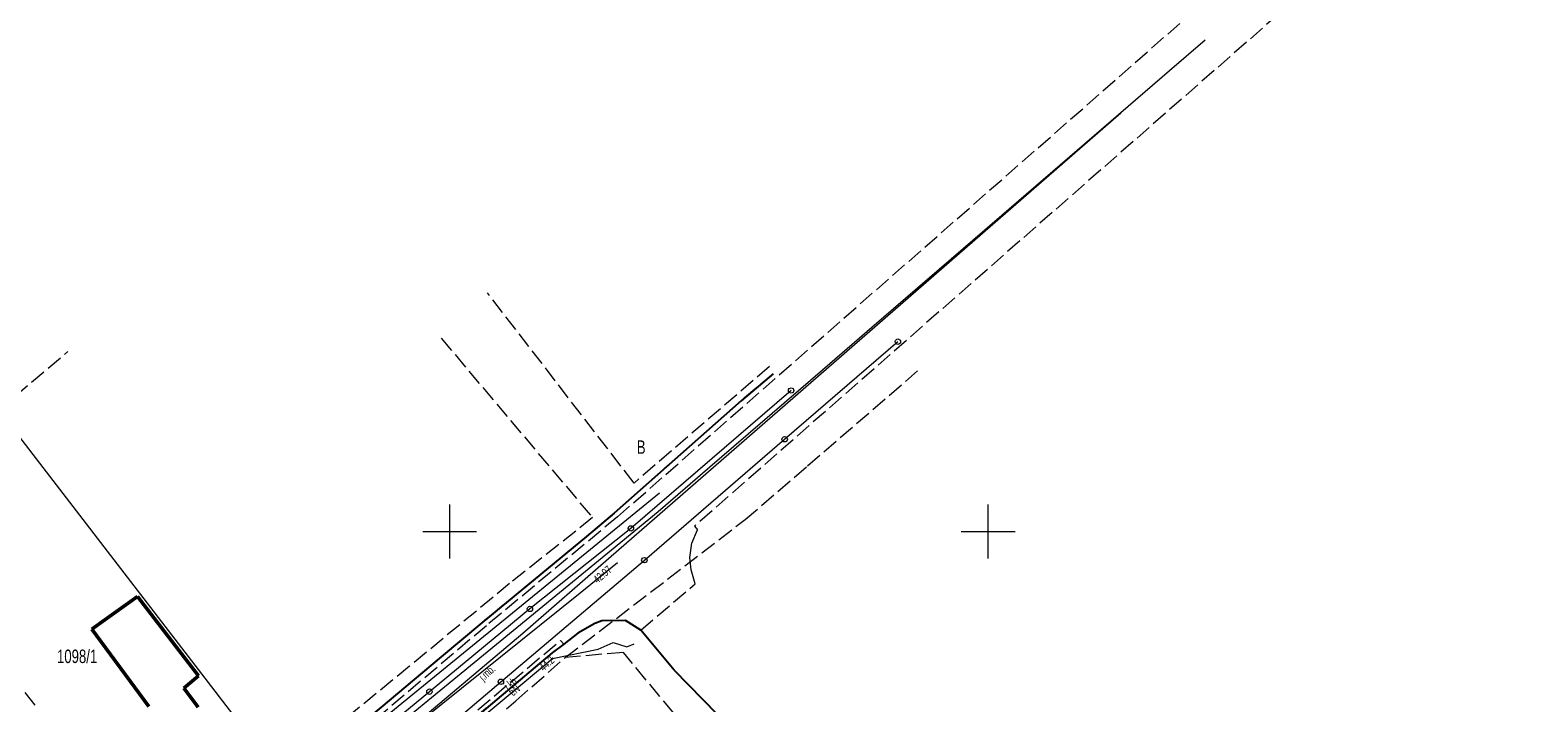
# Model space of a CAD drawing. Header units: millimetres. Extents: x 6552798 to 6553858, y 5859376 to 5860252.
# Tile 42 of 43: x 6553511 to 6553651, y 5860084 to 5860147. Entities that reach past the tile are written whole.
import ezdxf
from ezdxf.enums import TextEntityAlignment as Align

# ---------------------------------------------------------------- set-up
doc = ezdxf.new("R2010")
doc.units = ezdxf.units.MM
for name, pattern in [('1', [0]), ('1_1', [0]), ('1_OTKJ', [2, 1.5, -0.5]), ('1_OTKK', [0]), ('1_OTKU', [2, 1.5, -0.5]), ('2_EGBU_A', [0]), ('3_SUEP_A', [0]), ('3_SUKP', [0]), ('3_SUWP', [0]), ('GDE', [0]), ('GUK', [2, 1.5, -0.5])]:
    doc.linetypes.add(name, pattern=pattern)
for name, color, linetype, lineweight in [('Dzialki', 7, 'GDE', 18), ('EGBB_L_0', 7, '2_EGBU_A', 50), ('Kontury', 3, 'GUK', 18), ('Numery_dzialek', 7, 'Continuous', 13), ('Numery_konturow', 3, 'Continuous', 13), ('OTK_E_T_0', 7, 'Continuous', 0), ('OTK_L_0', 7, '1_OTKJ', 18), ('OTK_L_1', 7, '1_OTKK', 25), ('OTK_L_18', 7, '1_1', 18), ('OTK_L_4', 7, '1_OTKU', 18), ('Podzial_sekcyjny_krzyze', 7, '1', 0), ('Punkty', 7, 'Continuous', 18), ('SUEP_E_T_0', 1, 'Continuous', 0), ('SUEP_L_0', 1, '3_SUEP_A', 18), ('SUER_T_0', 1, 'Continuous', 18), ('SUKP_L_0', 34, '3_SUKP', 18), ('SUKR_T_0', 34, 'Continuous', 18), ('SUWP_L_0', 5, '3_SUWP', 18)]:
    doc.layers.add(name, color=color, linetype=linetype, lineweight=lineweight)
doc.styles.get("Standard").update_dxf_attribs({"font": 'arial.ttf'})

# ---------------------------------------------------------------- blocks, each defined once
blk = doc.blocks.new('GRT')
at = {"linetype": 'Continuous'}
blk.add_circle((0, 0), 0.25, dxfattribs=at)
blk = doc.blocks.new('4_SUPS')
at = {"linetype": 'Continuous'}
blk.add_circle((0, 0), 0.0625, dxfattribs=at)

msp = doc.modelspace()

# ---------------------------------------------------------------- linework, layer by layer
at = {"layer": 'Dzialki'}
for p, q in [((6553581.1, 5860108.57), (6553591.62, 5860117.64)), ((6553581.7, 5860113.1), (6553566.82, 5860100.29)), ((6553534.14, 5860077.47), (6553508.11, 5860111.3)), ((6553568.07, 5860097.34), (6553581.1, 5860108.57)), ((6553566.82, 5860100.29), (6553557.45, 5860092.81)), ((6553554.75, 5860086.04), (6553568.07, 5860097.34)), ((6553557.45, 5860092.81), (6553548.11, 5860085.12)), ((6553544.72, 5860077.54), (6553554.75, 5860086.04)), ((6553548.11, 5860085.12), (6553535.96, 5860075.07))]:
    msp.add_line(p, q, dxfattribs=at)
at = {"layer": 'EGBB_L_0', "linetype": '2_EGBU_A'}
for p, q in [((6553517.977, 5860091.782), (6553521.017, 5860093.96)), ((6553521.017, 5860093.96), (6553526.665, 5860086.591)), ((6553517.977, 5860091.782), (6553516.764, 5860090.919)), ((6553522.055, 5860083.735), (6553516.764, 5860090.919)), ((6553526.665, 5860086.591), (6553525.319, 5860085.449)), ((6553525.319, 5860085.449), (6553526.645, 5860083.671))]:
    msp.add_line(p, q, dxfattribs=at)
at = {"layer": 'Kontury'}
for p, q in [((6553567.11, 5860104.5), (6553553.52, 5860122.16)), ((6553549.2, 5860117.96), (6553563.26, 5860101.29)), ((6553508.11, 5860111.3), (6553514.53, 5860116.71)), ((6553579.69, 5860115.32), (6553567.11, 5860104.5)), ((6553583.23, 5860106.11), (6553593.75, 5860115.19)), ((6553577.44, 5860101.11), (6553583.23, 5860106.11)), ((6553563.26, 5860101.29), (6553555.56, 5860095.16)), ((6553560.71, 5860088.28), (6553577.44, 5860101.11)), ((6553555.56, 5860095.16), (6553546.26, 5860087.49)), ((6553546.26, 5860087.49), (6553534.14, 5860077.47)), ((6553556.13, 5860084.26), (6553560.71, 5860088.28)), ((6553566.12, 5860088.77), (6553560.71, 5860088.28)), ((6553582.28, 5860069.26), (6553566.12, 5860088.77)), ((6553546.16, 5860075.69), (6553556.13, 5860084.26))]:
    msp.add_line(p, q, dxfattribs=at)
at = {"layer": 'OTK_L_0', "linetype": '1_OTKJ'}
for p, q in [((6553565.565, 5860101.351), (6553647.567, 5860173.339)), ((6553651.039, 5860169.2), (6553572.734, 5860100.502)), ((6553580.042, 5860114.662), (6553577.057, 5860112.153)), ((6553577.057, 5860112.153), (6553565.28, 5860101.695)), ((6553565.28, 5860101.695), (6553562.71, 5860099.541)), ((6553565.565, 5860101.351), (6553553.4, 5860091.25)), ((6553572.482, 5860098.925), (6553573.02, 5860100.158)), ((6553572.734, 5860100.502), (6553573.02, 5860100.158)), ((6553562.71, 5860099.541), (6553552.987, 5860091.525)), ((6553572.294, 5860097.597), (6553572.482, 5860098.925)), ((6553572.408, 5860096.446), (6553572.294, 5860097.597)), ((6553572.79, 5860095.14), (6553572.408, 5860096.446)), ((6553567.729, 5860090.83), (6553572.79, 5860095.14)), ((6553564.111, 5860091.711), (6553563.487, 5860091.449)), ((6553566.312, 5860091.73), (6553564.111, 5860091.711)), ((6553567.729, 5860090.83), (6553566.312, 5860091.73)), ((6553553.4, 5860091.25), (6553520.64, 5860063.55)), ((6553552.987, 5860091.525), (6553549.193, 5860088.348)), ((6553561.885, 5860090.561), (6553560.59, 5860089.539)), ((6553563.487, 5860091.449), (6553561.885, 5860090.561)), ((6553541.868, 5860074.438), (6553560.295, 5860089.883)), ((6553560.59, 5860089.539), (6553559.519, 5860088.714)), ((6553560.295, 5860089.883), (6553560.59, 5860089.539)), ((6553549.193, 5860088.348), (6553546.703, 5860086.252)), ((6553559.519, 5860088.714), (6553549.865, 5860080.617)), ((6553546.703, 5860086.252), (6553538.507, 5860079.385))]:
    msp.add_line(p, q, dxfattribs=at)
at = {"layer": 'OTK_L_1', "linetype": '1_OTKK'}
for p, q in [((6553580.042, 5860114.662), (6553577.057, 5860112.153)), ((6553577.057, 5860112.153), (6553565.28, 5860101.695)), ((6553565.28, 5860101.695), (6553562.71, 5860099.541)), ((6553562.71, 5860099.541), (6553552.987, 5860091.525)), ((6553564.111, 5860091.711), (6553563.487, 5860091.449)), ((6553566.312, 5860091.73), (6553564.111, 5860091.711)), ((6553567.729, 5860090.83), (6553566.312, 5860091.73)), ((6553552.987, 5860091.525), (6553549.193, 5860088.348)), ((6553561.885, 5860090.561), (6553560.59, 5860089.539)), ((6553563.487, 5860091.449), (6553561.885, 5860090.561)), ((6553570.838, 5860087.116), (6553567.729, 5860090.83)), ((6553560.59, 5860089.539), (6553559.519, 5860088.714)), ((6553549.193, 5860088.348), (6553546.703, 5860086.252)), ((6553559.519, 5860088.714), (6553549.865, 5860080.617)), ((6553546.703, 5860086.252), (6553538.507, 5860079.385)), ((6553570.838, 5860087.116), (6553574.8, 5860083.07))]:
    msp.add_line(p, q, dxfattribs=at)
at = {"layer": 'OTK_L_18', "linetype": '1_1'}
for p, q in [((6553612.305, 5860138.863), (6553564.737, 5860097.451)), ((6553564.737, 5860097.451), (6553556.789, 5860090.532)), ((6553556.789, 5860090.532), (6553508.575, 5860049.85))]:
    msp.add_line(p, q, dxfattribs=at)
at = {"layer": 'OTK_L_4', "linetype": '1_OTKU'}
msp.add_line((6553511.496, 5860083.882), (6553510.464, 5860085.186), dxfattribs=at)
at = {"layer": 'Podzial_sekcyjny_krzyze'}
for p, q in [((6553550, 5860097.5), (6553550, 5860102.5)), ((6553600, 5860097.5), (6553600, 5860102.5)), ((6553547.5, 5860100), (6553552.5, 5860100)), ((6553597.5, 5860100), (6553602.5, 5860100))]:
    msp.add_line(p, q, dxfattribs=at)
at = {"layer": 'SUEP_L_0', "linetype": '3_SUEP_A'}
for p, q in [((6553559.54, 5860088.2), (6553563.77, 5860089.08)), ((6553563.77, 5860089.08), (6553565.16, 5860089.7)), ((6553565.16, 5860089.7), (6553566.43, 5860089.29)), ((6553566.43, 5860089.29), (6553567.13, 5860089.58)), ((6553547.19, 5860077.9), (6553559.54, 5860088.2))]:
    msp.add_line(p, q, dxfattribs=at)
at = {"layer": 'SUKP_L_0', "linetype": '3_SUKP'}
for p, q in [((6553515.71, 5860059.7), (6553569.487, 5860103.597)), ((6553562.114, 5860094.293), (6553565.587, 5860097.121)), ((6553540.756, 5860077.164), (6553562.114, 5860094.293))]:
    msp.add_line(p, q, dxfattribs=at)
at = {"layer": 'SUWP_L_0', "linetype": '3_SUWP'}
for p, q in [((6553620.146, 5860145.663), (6553616.845, 5860142.815)), ((6553616.845, 5860142.815), (6553599.677, 5860128.002)), ((6553599.677, 5860128.002), (6553589.208, 5860118.969)), ((6553589.208, 5860118.969), (6553584.61, 5860115.003)), ((6553584.61, 5860115.003), (6553574.155, 5860105.987)), ((6553574.155, 5860105.987), (6553569.341, 5860101.835)), ((6553569.341, 5860101.835), (6553565.006, 5860098.271)), ((6553565.006, 5860098.271), (6553550.71, 5860086.522)), ((6553550.71, 5860086.522), (6553543.162, 5860080.348))]:
    msp.add_line(p, q, dxfattribs=at)

# ---------------------------------------------------------------- block references
at = {"layer": 'Punkty'}
for p in [(6553591.62, 5860117.64), (6553581.7, 5860113.1), (6553581.1, 5860108.57), (6553566.82, 5860100.29), (6553568.07, 5860097.34), (6553557.45, 5860092.81), (6553554.75, 5860086.04), (6553548.11, 5860085.12)]:
    msp.add_blockref('GRT', p, dxfattribs=at)
at = {"layer": 'SUER_T_0'}
msp.add_blockref('4_SUPS', (6553559.54, 5860088.2), dxfattribs=at)
at = {"layer": 'SUKR_T_0', "rotation": 39.78387480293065}
msp.add_blockref('4_SUPS', (6553564.203, 5860095.994), dxfattribs=at)

# ---------------------------------------------------------------- texts
at = {"layer": 'Numery_dzialek', "width": 0.7}
msp.add_text('1098/1', height=1.25, dxfattribs=at).set_placement((6553513.53, 5860089.03), align=Align.TOP_LEFT)
at = {"layer": 'Numery_konturow', "width": 0.7}
msp.add_text('B', height=1.25, dxfattribs=at).set_placement((6553568.183, 5860108.468), align=Align.TOP_RIGHT)
at = {"layer": 'OTK_E_T_0', "lineweight": 9, "width": 0.7}
for s, rotation, p in [('j.mb.', 41.45525, (6553553.529, 5860086.805)), ('j.kb.', 37.42705, (6553555.77, 5860085.856))]:
    msp.add_text(s, height=0.75, rotation=rotation, dxfattribs=at).set_placement(p, align=Align.MIDDLE)
at = {"layer": 'SUEP_E_T_0', "lineweight": 9, "width": 0.7}
msp.add_text('eN', height=0.75, rotation=39.82838, dxfattribs=at).set_placement((6553556.003, 5860085.25), align=Align.MIDDLE)
at = {"layer": 'SUER_T_0', "lineweight": 9, "width": 0.7}
msp.add_text('44.2', height=0.75, rotation=41.1606, dxfattribs=at).set_placement((6553559.54, 5860088.2), align=Align.MIDDLE_RIGHT)
at = {"layer": 'SUKR_T_0', "lineweight": 9, "width": 0.7}
msp.add_text('42.97', height=0.75, rotation=39.78387, dxfattribs=at).set_placement((6553564.184, 5860096.017), align=Align.MIDDLE)

doc.saveas('drawing.dxf')
